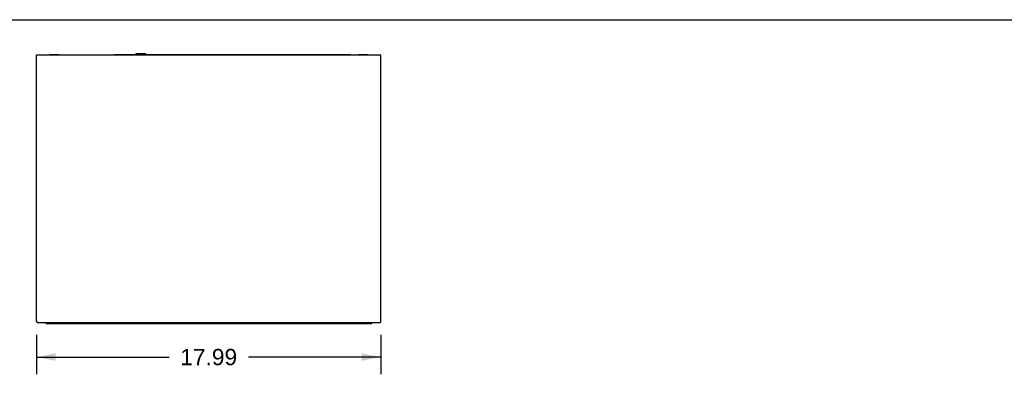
# Model space of a CAD drawing. Header units: inches. Extents: x 0 to 170, y 0 to 110.
# Tile 9 of 12: x 37 to 88, y 91 to 110. Entities that reach past the tile are written whole.
import ezdxf

# ---------------------------------------------------------------- set-up
doc = ezdxf.new("R2010")
doc.units = ezdxf.units.IN
doc.header["$LTSCALE"] = 9.35
doc.header["$MEASUREMENT"] = 0
doc.layers.get('0').update_dxf_attribs({"linetype": 'CONTINUOUS'})
doc.layers.add('DIMENSIONS', color=7, linetype='CONTINUOUS')
doc.styles.get("Standard").update_dxf_attribs({"font": 'arial.ttf'})
doc.dimstyles.new('DIMSTYLE_1', dxfattribs={"dimtxt": 0.85, "dimasz": 1, "dimexe": 0.09, "dimexo": 0.07, "dimgap": 0.0425, "dimtad": 0, "dimtih": 1, "dimtoh": 1, "dimzin": 4, "dimdsep": 46, "dimtxsty": 'Standard', "dimblk": '_FILLED', "dimblk1": '_FILLED', "dimblk2": '_FILLED', "dimcen": 0.09, "dimazin": 1, "dimtfac": 1, "dimtdec": 3, "dimtofl": 0, "dimtmove": 0, "dimatfit": 3, "dimldrblk": '_FILLED', "dimfxl": 0, "dimtolj": 1, "dimtzin": 4, "dimarcsym": 0})

# ---------------------------------------------------------------- blocks, each defined once
blk = doc.blocks.new('_FILLED')
at = {"color": 0, "linetype": 'ByBlock'}
blk.add_solid([(0, 0), (-1, 0.2), (-1, -0.2)], dxfattribs=at)
blk = doc.blocks.new('*D1')
at = {"layer": 'DIMENSIONS', "color": 2, "linetype": 'Continuous'}
for p, q in [((37.804, 93.548), (37.804, 91.491)), ((55.797, 93.548), (55.797, 91.491)), ((37.804, 92.391), (44.726, 92.391)), ((55.797, 92.391), (48.875, 92.391))]:
    blk.add_line(p, q, dxfattribs=at)
at = {"layer": 'DIMENSIONS', "color": 2, "linetype": 'Continuous', "rotation": 180}
blk.add_blockref('_FILLED', (37.804, 92.391), dxfattribs=at)
at = {"layer": 'DIMENSIONS', "color": 2, "linetype": 'Continuous'}
blk.add_blockref('_FILLED', (55.797, 92.391), dxfattribs=at)
at = {"layer": 'DIMENSIONS', "color": 2, "linetype": 'Continuous', "insert": (46.801, 92.816), "char_height": 0.85, "width": 3.29888, "attachment_point": 2, "line_spacing_factor": 0.9}
blk.add_mtext('17.99 ', dxfattribs=at)

msp = doc.modelspace()

# ---------------------------------------------------------------- linework, layer by layer
at = {"color": 7, "linetype": 'Continuous'}
for p, q in [((0, 110), (170, 110)), ((37.8045, 94.2485), (37.8045, 108.1515)), ((55.7966, 108.1509), (37.8045, 108.1509)), ((38.4933, 108.1824), (38.4933, 108.1533)), ((38.4933, 108.1824), (38.966, 108.1824)), ((38.6115, 108.1824), (38.6115, 108.1533)), ((38.8479, 108.1824), (38.8479, 108.1533)), ((38.966, 108.1824), (38.966, 108.1533)), ((41.8793, 108.1903), (41.8793, 108.1533)), ((41.8793, 108.1903), (54.084, 108.1903)), ((42.3517, 108.1903), (42.3517, 108.1533)), ((42.9934, 108.1903), (42.9934, 108.2139)), ((43.521, 108.2139), (42.9934, 108.2139)), ((43.521, 108.1903), (43.521, 108.2139)), ((46.5641, 108.1824), (46.5641, 108.1533)), ((46.5641, 108.1824), (47.0369, 108.1824)), ((46.6823, 108.1824), (46.6823, 108.1533)), ((46.9187, 108.1824), (46.9187, 108.1533)), ((47.0369, 108.1824), (47.0369, 108.1533)), ((53.6115, 108.1903), (53.6115, 108.1533)), ((54.084, 108.1903), (54.084, 108.1533)), ((54.2218, 108.1745), (54.084, 108.1745)), ((54.084, 108.1706), (54.2218, 108.1706)), ((54.2204, 108.1565), (54.2218, 108.1706)), ((54.2218, 108.1706), (54.2218, 108.1745)), ((54.635, 108.1824), (55.1078, 108.1824)), ((54.635, 108.1824), (54.635, 108.1533)), ((54.7532, 108.1824), (54.7532, 108.1533)), ((54.9896, 108.1824), (54.9896, 108.1533)), ((55.1078, 108.1824), (55.1078, 108.1533)), ((55.7966, 94.2485), (55.7966, 108.1515)), ((37.8176, 94.2291), (37.8045, 94.2485)), ((37.8307, 94.2112), (37.8176, 94.2291)), ((55.7178, 94.1745), (37.8832, 94.1745)), ((38.336, 94.1352), (55.2651, 94.1352)), ((38.8871, 94.1745), (38.8871, 94.1352)), ((39.0052, 94.1745), (39.0052, 94.1352)), ((39.0446, 94.1582), (39.0446, 94.1352)), ((54.5564, 94.1352), (54.5564, 94.1745)), ((54.5958, 94.1745), (54.5958, 94.1352)), ((54.7139, 94.1745), (54.7139, 94.1352)), ((55.731, 94.177), (55.7178, 94.1745))]:
    msp.add_line(p, q, dxfattribs=at)
for points in [[(37.8832, 94.1745), (37.8701, 94.177), (37.857, 94.1843), (37.8438, 94.1959), (37.8307, 94.2112)], [(55.7572, 94.1959), (55.7441, 94.1843), (55.731, 94.177)], [(55.7966, 94.2485), (55.7835, 94.2291), (55.7703, 94.2112), (55.7572, 94.1959)]]:
    msp.add_lwpolyline(points, dxfattribs=at)
for centre, start, end in [((37.8832, 94.2533), 180, 270), ((55.7178, 94.2533), 270, 345.00049), ((38.336, 94.2139), 213.86103, 270), ((55.2651, 94.2139), 270, 329.88818)]:
    msp.add_arc(centre, 0.0787, start, end, dxfattribs=at)

# ---------------------------------------------------------------- dimensions: what is measured, and where the dimension line sits
at = {"layer": 'DIMENSIONS', "color": 2, "linetype": 'Continuous'}
dim = msp.add_linear_dim(base=(37.8045, 92.3909), p1=(55.7966, 93.6185), p2=(37.8045, 93.6185), angle=180, text='<> ', dimstyle='DIMSTYLE_1', dxfattribs=at)
dim.commit()
dim.dimension.update_dxf_attribs({"geometry": '*D1', "text_midpoint": (46.6362, 92.3909), "dimtype": 160})

doc.saveas('drawing.dxf')
